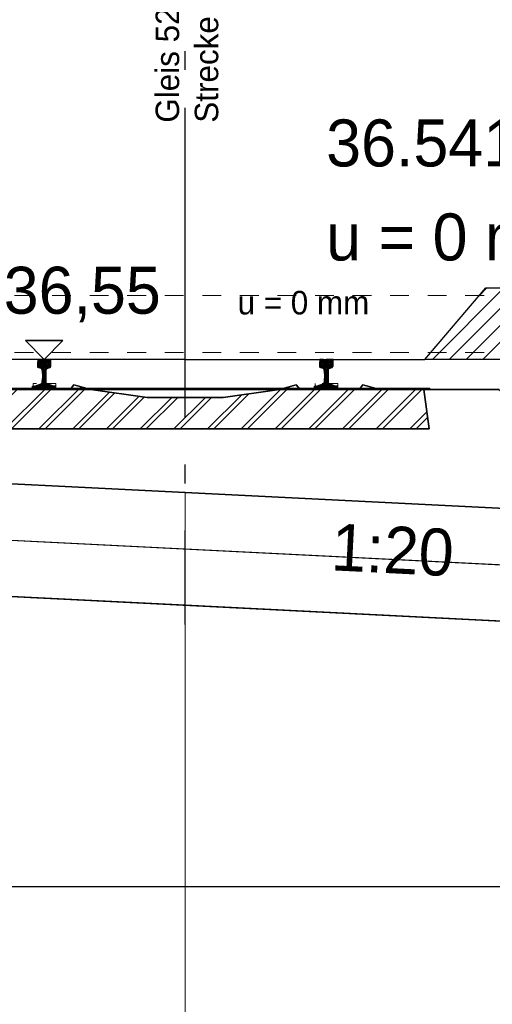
# Model space of a CAD drawing. Extents: x -805 to 3526, y -961 to 1039.
# Tile 175 of 256: x 869.4 to 871.92, y 33.11 to 38.35. Entities that reach past the tile are written whole.
import ezdxf
from ezdxf.enums import TextEntityAlignment as Align

# ---------------------------------------------------------------- set-up
doc = ezdxf.new("R2010")
doc.units = 0
for name, pattern in [('AUSGEZOGEN', [2, 1, 1]), ('STRICHPUNKT', [1, 0.5, -0.25, 0, -0.25]), ('VE22-087 - Bf_Dorsten-Hervest ModellRevit2022_rvt-1-Schnitt 6$0$Verdeckt', [7.14375, 4.7625, -2.38125])]:
    doc.linetypes.add(name, pattern=pattern)
doc.layers.get('0').update_dxf_attribs({"color": 251})
for name, color, linetype, lineweight in [('EB-2236S-GLEISACHSE-LIN', 7, 'STRICHPUNKT', 25), ('EB-62273S-BETTUNG-LIN', 1, 'Continuous', 25), ('EB-62273S-FSS-LIN', 2, 'Continuous', 35), ('EB-62273S-GLEIS-LIN', 7, 'Continuous', 25), ('EB-62273S-GLEIS-TXT', 7, 'Continuous', 25), ('EB-62273S-GLEISACHSE-LIN', 7, 'STRICHPUNKT', 25), ('EB-62273S-NEIGUNG-TXT', 7, 'Continuous', 25), ('EB-62273S-PLANUM-LIN', 2, 'Continuous', 35), ('EB-62273S-PSS-LIN', 4, 'Continuous', 25), ('EB-62273S-Q-LOT-LIN', 7, 'Continuous', 18), ('EB-62273S-SCHWELLE-LIN', 7, 'Continuous', 25), ('EB-62273S-SCHWELLE-SRA', 7, 'Continuous', 18), ('IFCOUT_Oberbau_IFC_RVT-1-Schnitt 6$0$A-GENM', 13, 'Continuous', 9), ('TTK-B-Bestand', 252, 'Continuous', 35), ('TTK-P-Treppe oben', 12, 'Continuous', 25), ('TTK-P-Treppe unten', 12, 'Continuous', 25), ('VE22-087 - Bf_Dorsten-Hervest ModellRevit2022_rvt-1-Schnitt 6$0$A-FLOR-LEVL', 51, 'Continuous', 5)]:
    doc.layers.add(name, color=color, linetype=linetype, lineweight=lineweight)
for name, color, linetype in [('Lichtraumprofil', 9, 'Continuous'), ('TTK-B-Gleis', 254, 'Continuous'), ('TTK-P-Bahnsteig', 12, 'Continuous'), ('TTK-P-Gleisachse', 250, 'Continuous'), ('TTK-P-QP Block', 162, 'Continuous'), ('TTK-P-TEXT', 12, 'AUSGEZOGEN'), ('TTK-P-Verm', 251, 'Continuous'), ('TTK-P-Verm-ProVI', 112, 'Continuous'), ('TTK-QPs Blöcke', 102, 'Continuous')]:
    doc.layers.add(name, color=color, linetype=linetype)
doc.styles.add('AKG DIN 6776', font='AKG_DIN67.TTF')
doc.styles.add('PROVI', font='PROVI.SHX')
doc.styles.get("Standard").update_dxf_attribs({"font": 'arial.ttf'})
doc.styles.add('TTK AKG DIN 6776', font='AKG_DIN67.TTF', dxfattribs={"height": 0.25})
doc.dimstyles.new('TTK', dxfattribs={"dimtxt": 2.5, "dimasz": 2.5, "dimexe": 3.5, "dimexo": 0.1, "dimgap": 1, "dimtad": 1, "dimzin": 0, "dimtxsty": 'AKG DIN 6776', "dimblk": 'OBLIQUE', "dimcen": -0.09, "dimdle": 3, "dimclrd": 256, "dimclre": 256, "dimclrt": 256, "dimadec": 3, "dimazin": 0, "dimtfac": 1, "dimtofl": 0, "dimtmove": 0, "dimatfit": 3, "dimldrblk": 'OBLIQUE', "dimfxl": 7, "dimfxlon": 1, "dimtolj": 1, "dimtzin": 0, "dimlwd": -1, "dimlwe": -1, "dimarcsym": 0})
doc.dimstyles.new('TTK$6', dxfattribs={"dimtxt": 2.5, "dimasz": 2.5, "dimexe": 3.5, "dimexo": 0.1, "dimgap": 1, "dimtad": 1, "dimzin": 0, "dimtxsty": 'AKG DIN 6776', "dimblk": 'OBLIQUE', "dimcen": -0.09, "dimdle": 3, "dimse1": 1, "dimse2": 1, "dimclrd": 256, "dimclre": 256, "dimclrt": 256, "dimadec": 3, "dimazin": 0, "dimtfac": 1, "dimtofl": 0, "dimtmove": 0, "dimatfit": 3, "dimldrblk": 'OBLIQUE', "dimfxl": 7, "dimfxlon": 1, "dimtolj": 1, "dimtzin": 0, "dimlwd": -1, "dimlwe": -1, "dimarcsym": 0})

# ---------------------------------------------------------------- blocks, each defined once
blk = doc.blocks.new('*D549')
at = {"layer": 'DEFPOINTS', "color": 0}
for p in [(1594.653, 36.7397), (1594.3062, 36.5752), (8.2233, 0)]:
    blk.add_point(p, dxfattribs=at)
at = {"layer": 'TTK-B-Bestand', "insert": (1594.1093, 36.9835), "char_height": 0.25, "attachment_point": 5, "style": 'AKG DIN 6776'}
blk.add_mtext('\\A1;36,588', dxfattribs=at)
blk = doc.blocks.new('_OBLIQUE')
at = {"color": 0, "linetype": 'ByBlock'}
blk.add_line((-0.5, -0.5), (0.5, 0.5), dxfattribs=at)
blk = doc.blocks.new('*D548')
at = {"layer": 'DEFPOINTS', "color": 0}
for p in [(1585.5366, 36.7706), (1585.0459, 36.614), (-0.8681, 0.0309)]:
    blk.add_point(p, dxfattribs=at)
at = {"layer": 'TTK-B-Bestand', "insert": (1585.0178, 37.0144), "char_height": 0.25, "attachment_point": 5, "style": 'AKG DIN 6776'}
blk.add_mtext('\\A1;36,621', dxfattribs=at)
blk = doc.blocks.new('*D547')
at = {"layer": 'DEFPOINTS', "color": 0}
for p in [(1244.5951, 35.6713), (1244.1853, 35.5313), (0, 0)]:
    blk.add_point(p, dxfattribs=at)
at = {"layer": 'TTK-P-Treppe unten', "insert": (1244.1389, 35.9152), "char_height": 0.25, "attachment_point": 5, "style": 'AKG DIN 6776', "bg_fill": 3, "box_fill_scale": 1.1, "bg_fill_color": 256, "bg_fill_true_color": 13158600, "bg_fill_transparency": 0}
blk.add_mtext('\\A1;35,53', dxfattribs=at)
blk = doc.blocks.new('*D546')
at = {"layer": 'DEFPOINTS', "color": 0}
for p in [(1248.9571, 37.4519), (1249.0816, 37.3335), (0, 0)]:
    blk.add_point(p, dxfattribs=at)
at = {"layer": 'TTK-P-Treppe unten', "insert": (1249.4133, 37.6958), "char_height": 0.25, "attachment_point": 5, "style": 'AKG DIN 6776'}
blk.add_mtext('\\A1;37,33', dxfattribs=at)
blk = doc.blocks.new('*D545')
at = {"layer": 'DEFPOINTS', "color": 0}
for p in [(1259.6018, 37.4765), (1259.6991, 37.3874), (0.198, 0.0396)]:
    blk.add_point(p, dxfattribs=at)
at = {"layer": 'TTK-P-Treppe unten', "insert": (1259.1455, 37.7204), "char_height": 0.25, "attachment_point": 5, "style": 'AKG DIN 6776'}
blk.add_mtext('\\A1;37,35', dxfattribs=at)
blk = doc.blocks.new('S54')
at = {"color": 0}
for p, q in [((-0.0335, 0.1187), (0.0018, 0.154)), ((-0.0335, 0.1275), (-0.0071, 0.1539)), ((-0.0335, 0.1363), (-0.0164, 0.1534)), ((-0.0335, 0.14), (-0.0324, 0.1449)), ((-0.0335, 0.116), (-0.0335, 0.14)), ((-0.0332, 0.1123), (-0.0335, 0.116)), ((-0.0326, 0.1114), (-0.0332, 0.1123)), ((-0.0311, 0.1105), (-0.0326, 0.1114)), ((-0.0324, 0.1449), (-0.0315, 0.147)), ((-0.0322, 0.1112), (0.0105, 0.1539)), ((-0.0315, 0.147), (-0.0296, 0.1491)), ((-0.0153, 0.1048), (-0.0311, 0.1105)), ((-0.0296, 0.1491), (-0.0275, 0.1505)), ((-0.0275, 0.1505), (-0.0253, 0.1518)), ((-0.0259, 0.1086), (0.0187, 0.1531)), ((-0.0253, 0.1518), (-0.0243, 0.1521)), ((-0.0243, 0.1521), (-0.0209, 0.1529)), ((-0.0209, 0.1529), (-0.0171, 0.1533)), ((-0.0194, 0.1063), (0.0258, 0.1515)), ((-0.0171, 0.1533), (-0.014, 0.1536)), ((-0.0141, 0.1041), (-0.0153, 0.1048)), ((-0.014, 0.1536), (-0.0099, 0.1539)), ((-0.0134, 0.1034), (0.0309, 0.1477)), ((-0.0106, 0.0974), (0.0332, 0.1412)), ((-0.0099, 0.1539), (-0.0058, 0.154)), ((-0.0091, 0.09), (0.0335, 0.1326)), ((-0.0083, 0.082), (0.0335, 0.1238)), ((-0.0058, 0.154), (-0.0026, 0.154)), ((-0.0026, 0.154), (0, 0.154)), ((0.0026, 0.154), (0, 0.154)), ((0.0058, 0.154), (0.0026, 0.154)), ((0.0099, 0.1539), (0.0058, 0.154)), ((0.014, 0.1536), (0.0099, 0.1539)), ((0.0171, 0.1533), (0.014, 0.1536)), ((0.0141, 0.1041), (0.0153, 0.1048)), ((0.0153, 0.1048), (0.0311, 0.1105)), ((0.0209, 0.1529), (0.0171, 0.1533)), ((0.0243, 0.1521), (0.0209, 0.1529)), ((0.0253, 0.1518), (0.0243, 0.1521)), ((0.0275, 0.1505), (0.0253, 0.1518)), ((0.0296, 0.1491), (0.0275, 0.1505)), ((0.0279, 0.1093), (0.0335, 0.115)), ((0.0315, 0.147), (0.0296, 0.1491)), ((0.0311, 0.1105), (0.0326, 0.1114)), ((0.0324, 0.1449), (0.0315, 0.147)), ((0.0335, 0.14), (0.0324, 0.1449)), ((0.0326, 0.1114), (0.0332, 0.1123)), ((0.0332, 0.1123), (0.0335, 0.116)), ((0.0335, 0.116), (0.0335, 0.14)), ((-0.0128, 0.1029), (-0.0141, 0.1041)), ((-0.0119, 0.1016), (-0.0128, 0.1029)), ((-0.0112, 0.1), (-0.0119, 0.1016)), ((-0.0105, 0.0968), (-0.0112, 0.1)), ((-0.0101, 0.0951), (-0.0105, 0.0968)), ((-0.0092, 0.091), (-0.0101, 0.0951)), ((-0.0099, 0.0362), (0.008, 0.0541)), ((-0.0085, 0.0854), (-0.0092, 0.091)), ((-0.0088, 0.0462), (0.008, 0.0629)), ((-0.0088, 0.0461), (-0.008, 0.0528)), ((-0.008, 0.0786), (-0.0085, 0.0854)), ((-0.008, 0.0735), (0.0092, 0.0906)), ((-0.008, 0.0646), (0.0082, 0.0808)), ((-0.008, 0.0786), (-0.008, 0.0528)), ((-0.008, 0.0558), (0.008, 0.0718)), ((0.008, 0.0786), (0.0085, 0.0854)), ((0.008, 0.0786), (0.008, 0.0528)), ((0.0088, 0.0461), (0.008, 0.0528)), ((0.0085, 0.0854), (0.0092, 0.091)), ((0.0092, 0.091), (0.0101, 0.0951)), ((0.0101, 0.0951), (0.0105, 0.0968)), ((0.0105, 0.0968), (0.0112, 0.1)), ((0.0112, 0.1), (0.0119, 0.1016)), ((0.0119, 0.1016), (0.0128, 0.1029)), ((0.0128, 0.1029), (0.0141, 0.1041)), ((-0.0625, 0.0013), (-0.0511, 0.0127)), ((-0.0625, 0.0099), (-0.0617, 0.0108)), ((-0.0625, 0), (-0.0625, 0.0099)), ((-0.0625, 0), (0.0625, 0)), ((-0.0617, 0.0108), (-0.0608, 0.0117)), ((-0.0608, 0.0117), (-0.0595, 0.012)), ((-0.0595, 0.012), (-0.0447, 0.0132)), ((-0.0549, 0), (-0.0403, 0.0146)), ((-0.0461, 0), (-0.0263, 0.0198)), ((-0.0447, 0.0132), (-0.0417, 0.0141)), ((-0.0417, 0.0141), (-0.0157, 0.0237)), ((-0.0372, 0.0001), (0.0088, 0.046)), ((-0.0283, 0.0001), (0.0095, 0.038)), ((-0.0195, 0.0001), (0.0111, 0.0307)), ((-0.0157, 0.0237), (-0.0137, 0.0249)), ((-0.0137, 0.0249), (-0.0124, 0.026)), ((-0.0124, 0.026), (-0.0119, 0.0274)), ((-0.0119, 0.0274), (-0.0109, 0.0313)), ((-0.0109, 0.0313), (-0.0096, 0.0378)), ((-0.0106, 0.0001), (0.014, 0.0247)), ((-0.0096, 0.0378), (-0.0088, 0.0461)), ((-0.0018, 0.0001), (0.0201, 0.022)), ((0.0071, 0.0001), (0.0266, 0.0197)), ((0.0096, 0.0378), (0.0088, 0.0461)), ((0.0109, 0.0313), (0.0096, 0.0378)), ((0.0119, 0.0274), (0.0109, 0.0313)), ((0.0124, 0.026), (0.0119, 0.0274)), ((0.0137, 0.0249), (0.0124, 0.026)), ((0.0157, 0.0237), (0.0137, 0.0249)), ((0.0417, 0.0141), (0.0157, 0.0237)), ((0.0159, 0.0001), (0.0331, 0.0173)), ((0.0247, 0.0001), (0.0395, 0.0149)), ((0.0335, 0.0001), (0.0462, 0.0127)), ((0.0447, 0.0132), (0.0417, 0.0141)), ((0.0424, 0.0001), (0.0543, 0.012)), ((0.0595, 0.012), (0.0447, 0.0132)), ((0.0608, 0.0117), (0.0595, 0.012)), ((0.06, 0), (0.0625, 0.0025)), ((0.0617, 0.0108), (0.0608, 0.0117)), ((0.0625, 0.0099), (0.0617, 0.0108)), ((0.0618, 0.0107), (0.0618, 0.0107)), ((0.0625, 0), (0.0625, 0.0099))]:
    blk.add_line(p, q, dxfattribs=at)
blk = doc.blocks.new('*D611')
at = {"layer": 'DEFPOINTS', "color": 0}
for p in [(870.2863, 44.0953), (868.6163, 37.3302), (870.2863, 37.3302)]:
    blk.add_point(p, dxfattribs=at)
at = {"layer": 'TTK-P-Verm'}
for p, q in [((868.6163, 43.3953), (868.6163, 44.4453)), ((870.2863, 43.3953), (870.2863, 44.4453)), ((868.3163, 44.0953), (870.5863, 44.0953))]:
    blk.add_line(p, q, dxfattribs=at)
at = {"layer": 'TTK-P-Verm', "xscale": 0.25, "yscale": 0.25, "zscale": 0.25, "rotation": 180}
blk.add_blockref('_OBLIQUE', (868.6163, 44.0953), dxfattribs=at)
at = {"layer": 'TTK-P-Verm', "xscale": 0.25, "yscale": 0.25, "zscale": 0.25}
blk.add_blockref('_OBLIQUE', (870.2863, 44.0953), dxfattribs=at)
at = {"layer": 'TTK-P-Verm', "insert": (869.4513, 44.339), "char_height": 0.25, "attachment_point": 5, "style": 'AKG DIN 6776'}
blk.add_mtext('\\A1;1,67', dxfattribs=at)
blk = doc.blocks.new('PVI_QPZEI_HOE')
for p, q in [((-0.2, 0.2), (0, 0)), ((-0.2, 0.2), (0.2, 0.2)), ((0.2, 0.2), (0, 0))]:
    blk.add_line(p, q)
blk = doc.blocks.new('*D541')
at = {"layer": 'DEFPOINTS', "color": 0}
for p in [(868.7985, 36.6417), (869.2816, 36.6417), (8.438, 0.0966)]:
    blk.add_point(p, dxfattribs=at)
at = {"layer": 'TTK-B-Bestand', "insert": (869.7378, 36.8855), "char_height": 0.25, "attachment_point": 5, "style": 'AKG DIN 6776'}
blk.add_mtext('\\A1;36,55', dxfattribs=at)
blk = doc.blocks.new('IFCOUT_Oberbau_IFC_RVT-1-Schnitt 6$0$Family - 23137-2474402-Schnitt 6')
at = {"layer": 'IFCOUT_Oberbau_IFC_RVT-1-Schnitt 6$0$A-GENM', "lineweight": 5}
for p, q in [((10328.9, 36385.7), (12928.6, 36385.7)), ((10329.1, 36385.7), (10328.9, 36385.7)), ((10328.9, 36385.7), (10328.9, 36380.7)), ((12556.5, 36385.7), (12928.6, 36385.7)), ((12866.2, 36380.7), (12928.6, 36385.7)), ((12928.6, 36385.7), (12929.3, 36385.8)), ((12928.6, 36380.7), (12928.6, 36385.7))]:
    blk.add_line(p, q, dxfattribs=at)
blk = doc.blocks.new('24740 regelQP Bestand')
at = {"layer": 'IFCOUT_Oberbau_IFC_RVT-1-Schnitt 6$0$A-GENM', "color": 251}
for p, q in [((662.4, -246.3), (662.4, -254.2)), ((662.4, -254.2), (662.4, -286.3)), ((718.6, -246.3), (678.7, -246.3)), ((732.4, -246.3), (718.6, -246.3)), ((732.4, -278.3), (732.4, -246.3)), ((2183.1, -246.2), (2164.6, -246.2)), ((2164.6, -246.2), (2164.6, -254.2)), ((2164.6, -254.2), (2164.6, -286.2)), ((2234.4, -246.2), (2220.8, -246.2)), ((2234.6, -278.2), (2234.6, -246.2)), ((662.4, -286.3), (667.4, -286.3)), ((667.4, -286.3), (687.4, -286.3)), ((687.4, -286.3), (687.4, -303.8)), ((687.4, -303.8), (687.4, -375.3)), ((707.4, -357.7), (707.4, -286.3)), ((707.4, -286.3), (712.4, -286.3)), ((712.4, -286.3), (732.4, -286.3)), ((732.4, -286.3), (732.4, -278.3)), ((2164.6, -286.2), (2169.6, -286.2)), ((2169.6, -286.2), (2189.6, -286.2)), ((2189.6, -286.2), (2189.6, -304)), ((2189.6, -304), (2189.6, -375.2)), ((2209.6, -357.5), (2209.6, -286.2)), ((2209.6, -286.2), (2214.6, -286.2)), ((2214.6, -286.2), (2234.6, -286.2)), ((2234.6, -286.2), (2234.6, -278.2)), ((707.4, -375.3), (707.4, -357.7)), ((2209.6, -375.2), (2209.6, -357.5)), ((655.1, -375.3), (637.4, -375.3)), ((637.4, -375.3), (637.4, -380.2)), ((637.4, -380.2), (637.4, -400.3)), ((637.4, -400.3), (661.1, -400.3)), ((661.1, -400.3), (757.4, -400.3)), ((687.4, -375.3), (677.5, -375.3)), ((747.5, -375.3), (707.4, -375.3)), ((2452.1, -406.2), (734, -406.2)), ((757.4, -375.3), (747.5, -375.3)), ((757.4, -395.3), (757.4, -375.3)), ((757.4, -400.3), (757.4, -395.3)), ((2139.6, -375.2), (2139.6, -380.2)), ((2139.6, -380.2), (2139.6, -400.2)), ((2139.6, -400.2), (2163.5, -400.2)), ((2163.5, -400.2), (2259.6, -400.2)), ((2179.6, -375.2), (2176.3, -375.2)), ((2189.6, -375.2), (2179.6, -375.2)), ((2249.6, -375.2), (2209.6, -375.2)), ((2259.6, -375.2), (2249.6, -375.2)), ((2259.6, -395.2), (2259.6, -375.2)), ((2259.6, -400.2), (2259.6, -395.2)), ((3119.7, -406.2), (2452.1, -406.2)), ((-870.2, -837.9), (3138.3, -1038.3))]:
    blk.add_line(p, q, dxfattribs=at)
at = {"layer": 'IFCOUT_Oberbau_IFC_RVT-1-Schnitt 6$0$A-GENM', "color": 251, "lineweight": 5}
for p, q in [((732.4, -246.3), (733.8, -246.2)), ((2164.6, -246.2), (2166, -246.2)), ((2234.6, -246.2), (2236, -246.2)), ((732.4, -278.3), (733.8, -277.9)), ((732.4, -286.3), (733.8, -286.2)), ((2234.6, -278.2), (2236, -277.8)), ((2234.6, -286.2), (2236, -286.2)), ((637.4, -375.3), (638.8, -375.2)), ((2249.6, -375.2), (2250.5, -375.2)), ((2452.1, -406.2), (2439.7, -406.2))]:
    blk.add_line(p, q, dxfattribs=at)
at = {"layer": 'VE22-087 - Bf_Dorsten-Hervest ModellRevit2022_rvt-1-Schnitt 6$0$A-FLOR-LEVL', "linetype": 'VE22-087 - Bf_Dorsten-Hervest ModellRevit2022_rvt-1-Schnitt 6$0$Verdeckt', "lineweight": 9}
for p, q in [((-31061.2, 92.7), (38842.9, 92.7)), ((-31061.2, -211.6), (38842.9, -211.6))]:
    blk.add_line(p, q, dxfattribs=at)
at = {"layer": 'IFCOUT_Oberbau_IFC_RVT-1-Schnitt 6$0$A-GENM', "color": 251, "lineweight": 5}
blk.add_blockref('IFCOUT_Oberbau_IFC_RVT-1-Schnitt 6$0$Family - 23137-2474402-Schnitt 6', (-10179.3, -36786.9), dxfattribs=at)
blk = doc.blocks.new('*D540')
at = {"layer": 'DEFPOINTS', "color": 0}
for p in [(1239.4124, 37.4656), (1239.2481, 37.3256), (-4.9372, 1.7943)]:
    blk.add_point(p, dxfattribs=at)
at = {"layer": 'TTK-P-Treppe unten', "insert": (1238.8681, 37.7095), "char_height": 0.25, "attachment_point": 5, "style": 'AKG DIN 6776', "bg_fill": 3, "box_fill_scale": 1.1, "bg_fill_color": 256, "bg_fill_true_color": 13158600, "bg_fill_transparency": 0}
blk.add_mtext('\\A1;37,329', dxfattribs=at)
blk = doc.blocks.new('Lichtraumprofil Bestand')
at = {"layer": 'Lichtraumprofil', "transparency": 33554559}
h = blk.add_hatch(dxfattribs=at)
h.set_pattern_fill('ANSI31', color=254, scale=0.02)
h.set_pattern_definition([(45, (-620.239846, 50.867296), (-0.0449012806, 0.0449012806), [])])
h.paths.add_polyline_path([(1.6, 0.38), (1.7, 0.38), (1.7, 0.76), (2.2, 0.76), (2.5, 0.76), (2.5, 0), (1.275, 0)])
at = {"layer": 'EB-2236S-GLEISACHSE-LIN', "color": 254, "ltscale": 3}
blk.add_line((0, -0.1626), (0, 6.5244), dxfattribs=at)
at = {"layer": 'Lichtraumprofil', "color": 254}
for p, q in [((1.275, 0), (1.6, 0.38)), ((0, 0), (-1.275, 0)), ((0, 0), (1.275, 0))]:
    blk.add_line(p, q, dxfattribs=at)
at = {"layer": 'Lichtraumprofil', "color": 254, "flags": 128}
blk.add_lwpolyline([(2.5, 0.76), (2.5, 0), (1.275, 0), (1.6, 0.38), (1.7, 0.38), (1.7, 0.76), (2.2, 0.76), (2.2, 0.76), (2.5, 0.76)], dxfattribs=at)
blk = doc.blocks.new('*D538')
at = {"layer": 'DEFPOINTS', "color": 0}
for p in [(1076.6395, 36.011), (1076.7895, 35.997), (0, 0)]:
    blk.add_point(p, dxfattribs=at)
at = {"layer": 'TTK-P-Treppe oben', "insert": (1076.1833, 36.2548), "char_height": 0.25, "attachment_point": 5, "style": 'AKG DIN 6776'}
blk.add_mtext('\\A1;36,00', dxfattribs=at)
blk = doc.blocks.new('QP 24740')
at = {"layer": 'EB-62273S-SCHWELLE-SRA', "true_color": 0x58ba48}
h = blk.add_hatch(dxfattribs=at)
h.set_pattern_fill('ANSI31', color=85, scale=1.016, style=0)
h.set_pattern_definition([(45, (40551.6323, 12807.34214), (-0.0898025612, 0.0898025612), [])])
h.paths.add_polyline_path([(5.1858, -1.0782), (5.2148, -0.8682), (5.4498, -0.8682), (5.5388, -0.8432), (5.5388, -0.8432), (5.5588, -0.8682), (5.8738, -0.8682), (5.8938, -0.8432), (5.8938, -0.8432), (5.9828, -0.8682), (5.9828, -0.8682), (6.2828, -0.9102), (6.6888, -0.9102), (6.9888, -0.8682), (6.9888, -0.8682), (7.0778, -0.8432), (7.0778, -0.8432), (7.0978, -0.8682), (7.4128, -0.8682), (7.4328, -0.8432), (7.4328, -0.8432), (7.5218, -0.8682), (7.7568, -0.8682), (7.7858, -1.0782)])
at = {"layer": 'EB-62273S-BETTUNG-LIN', "color": 85, "true_color": 0x58ba48, "flags": 128}
blk.add_lwpolyline([(4.8958, -0.8682), (8.1568, -0.8682), (9.1803, -1.5504)], dxfattribs=at)
at = {"layer": 'EB-62273S-FSS-LIN', "color": 85, "true_color": 0x58ba48, "flags": 128}
blk.add_lwpolyline([(4.9208, -1.5932), (4.9208, -1.9382), (6.4858, -2.0165), (10.2858, -2.2065)], dxfattribs=at)
at = {"layer": 'EB-62273S-GLEISACHSE-LIN', "color": 85, "true_color": 0x58ba48}
blk.add_line((6.4858, -2.1182), (6.4858, 1.0068), dxfattribs=at)
at = {"layer": 'EB-62273S-PLANUM-LIN', "color": 85, "true_color": 0x58ba48, "flags": 128}
blk.add_lwpolyline([(4.9208, -1.3375), (6.4858, -1.4157), (10.2858, -1.6057)], dxfattribs=at)
at = {"layer": 'EB-62273S-PSS-LIN', "color": 85, "true_color": 0x58ba48, "flags": 128}
blk.add_lwpolyline([(4.9208, -1.5932), (4.9208, -1.6378), (6.4858, -1.7161), (10.2858, -1.9061)], dxfattribs=at)
at = {"layer": 'EB-62273S-Q-LOT-LIN', "color": 85, "true_color": 0x58ba48}
blk.add_line((6.4858, -9.2488), (6.4858, -1.4157), dxfattribs=at)
at = {"layer": 'EB-62273S-SCHWELLE-LIN', "color": 85, "true_color": 0x58ba48, "flags": 128}
blk.add_lwpolyline([(5.1858, -1.0782), (5.2148, -0.8682), (5.4498, -0.8682), (5.5388, -0.8432), (5.5588, -0.8682), (5.8738, -0.8682), (5.8938, -0.8432), (5.9828, -0.8682), (6.2828, -0.9102), (6.6888, -0.9102), (6.9888, -0.8682), (7.0778, -0.8432), (7.0978, -0.8682), (7.4128, -0.8682), (7.4328, -0.8432), (7.5218, -0.8682), (7.7568, -0.8682), (7.7858, -1.0782), (5.1858, -1.0782)], dxfattribs=at)
at = {"layer": 'EB-62273S-GLEIS-LIN', "color": 85, "true_color": 0x58ba48}
for p in [(5.7348, -0.8622), (7.2368, -0.8622)]:
    blk.add_blockref('S54', p, dxfattribs=at)
at = {"layer": 'EB-62273S-GLEIS-TXT', "color": 85, "true_color": 0x58ba48, "style": 'PROVI'}
for s, p in [('36.541', (7.2368, 0.3178)), ('u = 0 mm', (7.2368, -0.1822))]:
    blk.add_text(s, height=0.25, dxfattribs=at).set_placement(p)
at = {"layer": 'EB-62273S-NEIGUNG-TXT', "color": 85, "true_color": 0x58ba48, "style": 'PROVI'}
blk.add_text('1:20', height=0.25, rotation=357.1376, dxfattribs=at).set_placement((7.5971, -1.5964), align=Align.TOP_CENTER)
blk = doc.blocks.new('*D536')
at = {"layer": 'DEFPOINTS', "color": 0}
for p in [(1593.4264, 36.6522), (1593.9095, 36.6522), (733.0659, 0.1071)]:
    blk.add_point(p, dxfattribs=at)
at = {"layer": 'TTK-P-TEXT', "insert": (1594.4538, 36.896), "char_height": 0.25, "attachment_point": 5, "style": 'AKG DIN 6776'}
blk.add_mtext('\\A1;36,589', dxfattribs=at)

msp = doc.modelspace()

# ---------------------------------------------------------------- hatches: boundary and pattern name
at = {"layer": 'TTK-B-Gleis'}
h = msp.add_hatch(dxfattribs=at)
h.set_pattern_fill('ANSI31', color=251, scale=0.04, style=0)
h.set_pattern_definition([(45, (855.83168, 30.90402), (-0.0898026, 0.0898026), [])])
h.paths.add_polyline_path([(871.5857, 36.1711), (871.5567, 36.3811), (871.3217, 36.3811), (871.2328, 36.4062), (871.2127, 36.3811), (870.8977, 36.3811), (870.8777, 36.4061), (870.7887, 36.3811), (870.4887, 36.3391), (870.0827, 36.3391), (869.7827, 36.3811), (869.6937, 36.4061), (869.6737, 36.3811), (869.3587, 36.3811), (869.3387, 36.4061), (869.2497, 36.3811), (869.0147, 36.3811), (868.9857, 36.1711)])

# ---------------------------------------------------------------- linework, layer by layer
at = {"layer": 'TTK-B-Gleis', "color": 251}
msp.add_line((871.5567, 36.3811), (871.9567, 36.3811), dxfattribs=at)
at = {"layer": 'TTK-B-Gleis', "color": 251, "flags": 128}
msp.add_lwpolyline([(871.5857, 36.1711), (871.5567, 36.3811), (871.3217, 36.3811), (871.2328, 36.4062), (871.2127, 36.3811), (870.8977, 36.3811), (870.8777, 36.4061), (870.7887, 36.3811), (870.4887, 36.3391), (870.0827, 36.3391), (869.7827, 36.3811), (869.6937, 36.4061), (869.6737, 36.3811), (869.3587, 36.3811), (869.3387, 36.4061), (869.2497, 36.3811), (869.0147, 36.3811), (868.9857, 36.1711), (871.5857, 36.1711)], dxfattribs=at)

# ---------------------------------------------------------------- block references
at = {"layer": 'TTK-B-Bestand', "color": 251, "xscale": -0.5, "yscale": 0.5, "zscale": 0.5}
msp.add_blockref('PVI_QPZEI_HOE', (869.5347, 36.5411), dxfattribs=at)
at = {"layer": 'TTK-B-Gleis', "color": 251, "xscale": -1}
for p in [(869.5347, 36.3871), (871.0367, 36.3871)]:
    msp.add_blockref('S54', p, dxfattribs=at)

# ---------------------------------------------------------------- texts
at = {"layer": 'TTK-B-Bestand', "color": 251, "style": 'TTK AKG DIN 6776'}
msp.add_text('u = 0 mm', height=0.125, dxfattribs=at).set_placement((871.2663, 36.7802), align=Align.RIGHT)
at = {"layer": 'TTK-P-Gleisachse', "color": 251, "insert": (870.1286, 37.7999), "char_height": 0.125, "width": 3.055589, "attachment_point": 1, "rotation": 90}
msp.add_mtext('{\\fAKG DIN 6776|b0|i0|c0|p2;Gleis 52, Oberhausen - Rheine \\PStrecke 2236}', dxfattribs=at)

# ---------------------------------------------------------------- dimensions: what is measured, and where the dimension line sits
at = {"layer": 'TTK-B-Bestand', "color": 251}
for feature_location, offset, origin, text, picture, middle in [((1585.0459, 36.614), (0.4461, 0.1576), (-0.8681, 0.0309), '36,621', '*D548', (1585.0178, 37.0144)), ((1594.3062, 36.5752), (0.2947, 0.1656), (8.2233, 0), '36,588', '*D549', (1594.1093, 36.9835))]:
    dim = msp.add_ordinate_dim(feature_location=feature_location, offset=offset, dtype=0, origin=origin, text=text, dimstyle='TTK$6', override={"dimscale": 0, "dimdec": 3, "dimtmove": 1, "dimfxlon": 0}, dxfattribs=at)
    dim.commit()
    dim.dimension.update_dxf_attribs({"geometry": picture, "text_midpoint": middle})
at = {"layer": 'TTK-P-Verm', "color": 251}
dim = msp.add_linear_dim(base=(870.2863, 44.0953), p1=(868.6163, 37.3302), p2=(870.2863, 37.3302), dimstyle='TTK', override={"dimscale": 0}, dxfattribs=at)
dim.commit()
dim.dimension.update_dxf_attribs({"geometry": '*D611', "text_midpoint": (869.4513, 44.339)})

# ---------------------------------------------------------------- next in the draw order: dimensions: what is measured, and where the dimension line sits
at = {"layer": 'TTK-P-Treppe unten', "color": 251}
dim = msp.add_ordinate_dim(feature_location=(1244.1853, 35.5313), offset=(0.4098, 0.14), dtype=0, origin=(0, 0), dimstyle='TTK$6', override={"dimscale": 0, "dimtfill": 1}, dxfattribs=at)
dim.commit()
dim.dimension.update_dxf_attribs({"geometry": '*D547', "text_midpoint": (1244.1389, 35.9152)})

# ---------------------------------------------------------------- next in the draw order: linework, layer by layer
at = {"layer": 'TTK-B-Gleis', "color": 251}
for p, q in [((868.7207, 35.9118), (874.0857, 35.6436)), ((868.7207, 35.6115), (874.0857, 35.3432)), ((868.7207, 35.3111), (874.0857, 35.0428))]:
    msp.add_line(p, q, dxfattribs=at)

# ---------------------------------------------------------------- next in the draw order: block references
at = {"layer": 'TTK-P-QP Block', "color": 251, "xscale": 0.001, "yscale": 0.001, "zscale": 0.001}
msp.add_blockref('24740 regelQP Bestand', (868.8389, 36.7886), dxfattribs=at)

# ---------------------------------------------------------------- next in the draw order: dimensions: what is measured, and where the dimension line sits
at = {"layer": 'TTK-B-Bestand', "color": 251}
dim = msp.add_ordinate_dim(feature_location=(868.7985, 36.6417), offset=(0.4831, 0), dtype=0, origin=(8.438, 0.0966), dimstyle='TTK$6', override={"dimscale": 0, "dimfxlon": 0}, dxfattribs=at)
dim.commit()
dim.dimension.update_dxf_attribs({"geometry": '*D541', "text_midpoint": (869.7378, 36.8855)})
at = {"layer": 'TTK-P-Treppe unten', "color": 251}
for feature_location, offset, origin, picture, middle in [((1259.6991, 37.3874), (-0.0973, 0.0891), (0.198, 0.0396), '*D545', (1259.1455, 37.7204)), ((1249.0816, 37.3335), (-0.1245, 0.1184), (0, 0), '*D546', (1249.4133, 37.6958))]:
    dim = msp.add_ordinate_dim(feature_location=feature_location, offset=offset, dtype=0, origin=origin, dimstyle='TTK$6', override={"dimscale": 0}, dxfattribs=at)
    dim.commit()
    dim.dimension.update_dxf_attribs({"geometry": picture, "text_midpoint": middle})

# ---------------------------------------------------------------- next in the draw order: dimensions: what is measured, and where the dimension line sits
dim = msp.add_ordinate_dim(feature_location=(1239.2481, 37.3256), offset=(0.1119, 0.1412), dtype=0, origin=(-4.9372, 1.7943), text='37,329', dimstyle='TTK$6', override={"dimscale": 0, "dimtfill": 1}, dxfattribs=at)
dim.commit()
dim.dimension.update_dxf_attribs({"geometry": '*D540', "text_midpoint": (1238.8681, 37.7095)})

# ---------------------------------------------------------------- next in the draw order: linework, layer by layer
at = {"layer": 'TTK-P-Bahnsteig', "color": 251}
msp.add_circle((473.7851, 39.1322), 1000, dxfattribs=at)
at = {"layer": 'TTK-P-Verm-ProVI', "color": 251}
msp.add_lwpolyline([(858.0612, 33.7368), (873.2597, 33.7368), (873.2597, 43.6152), (858.0612, 43.6152)], close=True, dxfattribs=at)

# ---------------------------------------------------------------- next in the draw order: block references
at = {"layer": 'TTK-P-Treppe oben', "color": 251}
msp.add_blockref('Lichtraumprofil Bestand', (870.2867, 36.5411), dxfattribs=at)
at = {"layer": 'TTK-QPs Blöcke', "color": 251}
msp.add_blockref('QP 24740', (863.7999, 37.2493), dxfattribs=at)

# ---------------------------------------------------------------- next in the draw order: dimensions: what is measured, and where the dimension line sits
at = {"layer": 'TTK-P-TEXT', "color": 251}
dim = msp.add_ordinate_dim(feature_location=(1593.4264, 36.6522), offset=(0.4831, 0), dtype=0, origin=(733.0659, 0.1071), text='36,589', dimstyle='TTK$6', override={"dimscale": 0, "dimfxlon": 0}, dxfattribs=at)
dim.commit()
dim.dimension.update_dxf_attribs({"geometry": '*D536', "text_midpoint": (1594.4538, 36.896)})
at = {"layer": 'TTK-P-Treppe oben', "color": 251}
dim = msp.add_ordinate_dim(feature_location=(1076.7895, 35.997), offset=(-0.15, 0.014), dtype=0, origin=(0, 0), dimstyle='TTK$6', override={"dimscale": 0}, dxfattribs=at)
dim.commit()
dim.dimension.update_dxf_attribs({"geometry": '*D538', "text_midpoint": (1076.1833, 36.2548)})

doc.saveas('drawing.dxf')
